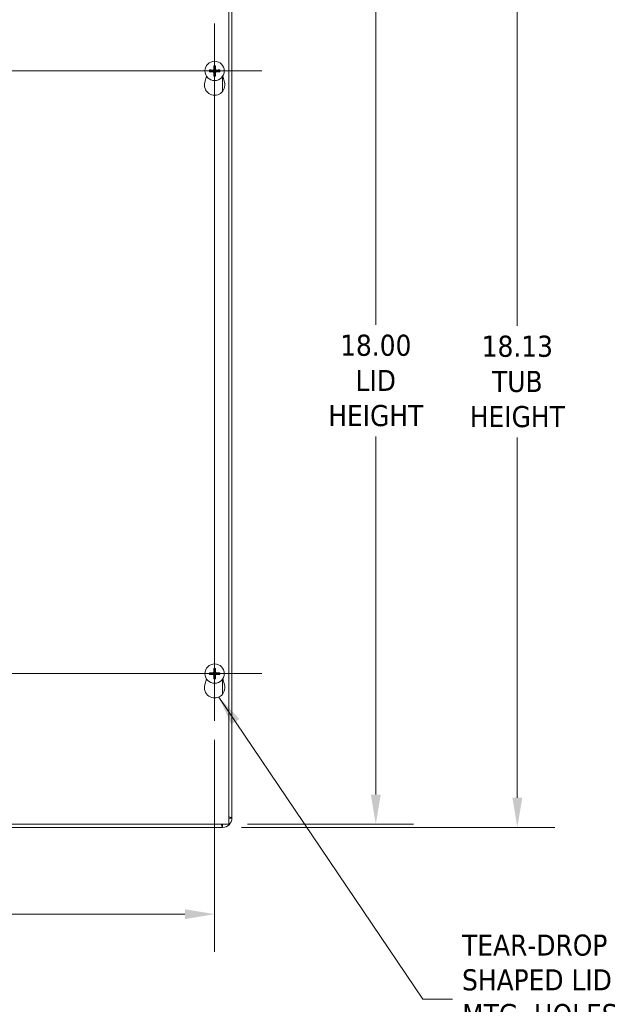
# Model space of a CAD drawing. Header units: inches. Extents: x 5.3 to 98.7, y 3.2 to 61.2.
# Tile 4 of 9: x 35 to 47, y 21.3 to 40.9. Entities that reach past the tile are written whole.
import ezdxf

# ---------------------------------------------------------------- set-up
doc = ezdxf.new("R2010")
doc.units = ezdxf.units.IN
doc.header["$LTSCALE"] = 6
doc.header["$MEASUREMENT"] = 0
for name, color, linetype, lineweight in [('Center Mark (ANSI)', 7, 'Continuous', 5), ('Centerline (ANSI)', 7, 'Continuous', 5), ('Dimension (ANSI)', 7, 'Continuous', 5), ('Symbol (ANSI)', 7, 'Continuous', 5), ('Visible (ANSI)', 7, 'Continuous', 5), ('Visible Narrow (ANSI)', 7, 'Continuous', 5)]:
    doc.layers.add(name, color=color, linetype=linetype, lineweight=lineweight)
doc.styles.add('ROMANS', font='tahoma.ttf')
doc.dimstyles.new('Default (ANSI)', dxfattribs={"dimscale": 6, "dimtxt": 0.07, "dimasz": 0.098425, "dimexe": 0.125, "dimexo": 0.0625, "dimgap": 0.031496, "dimtad": 0, "dimtih": 1, "dimtoh": 1, "dimrnd": 1e-08, "dimzin": 0, "dimdsep": 46, "dimtxsty": 'ROMANS', "dimcen": 0.09, "dimdle": 0.393701, "dimclrd": 256, "dimclre": 256, "dimclrt": 256, "dimadec": 0, "dimazin": 0, "dimtfac": 1.428571, "dimtofl": 0, "dimtmove": 0, "dimatfit": 3, "dimfxl": 0, "dimtolj": 1, "dimtzin": 0, "dimlwd": -1, "dimlwe": -1, "dimarcsym": 0})
doc.dimstyles.new('Default (ANSI)$7', dxfattribs={"dimscale": 6, "dimtxt": 0.07, "dimasz": 0.098425, "dimexe": 0.125, "dimexo": 0.0625, "dimgap": 0.031496, "dimtad": 0, "dimtih": 1, "dimtoh": 1, "dimrnd": 1e-08, "dimzin": 0, "dimdsep": 46, "dimtxsty": 'ROMANS', "dimcen": 0.09, "dimdle": 0.393701, "dimclrd": 256, "dimclre": 256, "dimclrt": 256, "dimadec": 0, "dimazin": 0, "dimtfac": 1.428571, "dimtofl": 0, "dimtmove": 0, "dimatfit": 3, "dimfxl": 0, "dimtolj": 1, "dimtzin": 0, "dimlwd": -1, "dimlwe": -1, "dimarcsym": 0})

# ---------------------------------------------------------------- blocks, each defined once
blk = doc.blocks.new('*D7')
at = {"layer": 'Defpoints', "color": 0}
for p in [(39.037, 42.986), (39.037, 24.861), (44.906, 24.861)]:
    blk.add_point(p, dxfattribs=at)
at = {"layer": 'Dimension (ANSI)'}
for p, q in [((39.412, 42.986), (45.656, 42.986)), ((44.906, 42.396), (44.906, 34.849)), ((44.906, 25.452), (44.906, 32.626)), ((39.412, 24.861), (45.656, 24.861))]:
    blk.add_line(p, q, dxfattribs=at)
for points in [[(44.808, 42.396), (45.004, 42.396), (44.906, 42.986)], [(44.808, 25.452), (45.004, 25.452), (44.906, 24.861)]]:
    blk.add_solid(points, dxfattribs=at)
at = {"layer": 'Dimension (ANSI)', "insert": (44.906, 33.738), "char_height": 0.42, "attachment_point": 5, "style": 'ROMANS'}
blk.add_mtext('\\A1;18.13\\PTUB\\PHEIGHT', dxfattribs=at)
blk = doc.blocks.new('*D8')
at = {"layer": 'Defpoints', "color": 0}
for p in [(39.162, 42.924), (39.162, 24.924), (42.088, 24.924)]:
    blk.add_point(p, dxfattribs=at)
at = {"layer": 'Dimension (ANSI)'}
for p, q in [((39.537, 42.924), (42.838, 42.924)), ((42.088, 42.333), (42.088, 34.87)), ((42.088, 25.515), (42.088, 32.646)), ((39.537, 24.924), (42.838, 24.924))]:
    blk.add_line(p, q, dxfattribs=at)
for points in [[(41.99, 42.333), (42.187, 42.333), (42.088, 42.924)], [(41.99, 25.515), (42.187, 25.515), (42.088, 24.924)]]:
    blk.add_solid(points, dxfattribs=at)
at = {"layer": 'Dimension (ANSI)', "insert": (42.088, 33.758), "char_height": 0.42, "attachment_point": 5, "style": 'ROMANS'}
blk.add_mtext('\\A1;18.00\\PLID\\PHEIGHT', dxfattribs=at)
blk = doc.blocks.new('*D10')
at = {"layer": 'Defpoints', "color": 0}
for p in [(24.443, 26.982), (38.88, 26.982), (38.88, 23.134)]:
    blk.add_point(p, dxfattribs=at)
at = {"layer": 'Dimension (ANSI)'}
for p, q in [((24.443, 26.607), (24.443, 22.384)), ((38.88, 26.607), (38.88, 22.384)), ((25.033, 23.134), (30.794, 23.134)), ((38.29, 23.134), (32.53, 23.134))]:
    blk.add_line(p, q, dxfattribs=at)
for points in [[(25.033, 23.233), (25.033, 23.036), (24.443, 23.134)], [(38.29, 23.233), (38.29, 23.036), (38.88, 23.134)]]:
    blk.add_solid(points, dxfattribs=at)
at = {"layer": 'Dimension (ANSI)', "insert": (31.662, 23.134), "char_height": 0.42, "attachment_point": 5, "style": 'ROMANS'}
blk.add_mtext('\\A1;14.44', dxfattribs=at)

msp = doc.modelspace()

# ---------------------------------------------------------------- linework, layer by layer
at = {"layer": 'Center Mark (ANSI)', "linetype": 'Continuous'}
for p, q in [((38.88043, 40.86599), (38.88043, 38.98199)), ((39.82243, 39.92399), (37.93843, 39.92399)), ((39.82243, 27.92399), (37.93843, 27.92399))]:
    msp.add_line(p, q, dxfattribs=at)
at = {"layer": 'Centerline (ANSI)', "linetype": 'Continuous'}
for p, q in [((38.88043, 40.86599), (38.88043, 26.98199)), ((23.50093, 39.92399), (39.82243, 39.92399)), ((39.82243, 27.92399), (23.50093, 27.92399))]:
    msp.add_line(p, q, dxfattribs=at)
at = {"layer": 'Visible (ANSI)'}
for p, q in [((39.16168, 42.92399), (39.16168, 24.92399)), ((39.22418, 42.79949), (39.22418, 25.04849)), ((38.86253, 40.01446), (38.86808, 39.98766)), ((38.89278, 39.98766), (38.89834, 40.01446)), ((38.68541, 39.69933), (38.71989, 39.81867)), ((38.81676, 39.93634), (38.78996, 39.94189)), ((38.78996, 39.90608), (38.81676, 39.91163)), ((38.86808, 39.86032), (38.86253, 39.83351)), ((38.89834, 39.83351), (38.89278, 39.86032)), ((38.97091, 39.94189), (38.9441, 39.93634)), ((38.9441, 39.91163), (38.97091, 39.90608)), ((39.04098, 39.81867), (39.07546, 39.69933)), ((38.81676, 27.93634), (38.78996, 27.94189)), ((38.78996, 27.90608), (38.81676, 27.91163)), ((38.86253, 28.01446), (38.86808, 27.98766)), ((38.86808, 27.86032), (38.86253, 27.83351)), ((38.89278, 27.98766), (38.89834, 28.01446)), ((38.89834, 27.83351), (38.89278, 27.86032)), ((38.97091, 27.94189), (38.9441, 27.93634)), ((38.9441, 27.91163), (38.97091, 27.90608)), ((38.68541, 27.69933), (38.71989, 27.81867)), ((39.04098, 27.81867), (39.07546, 27.69933)), ((39.16168, 24.92399), (24.16168, 24.92399)), ((39.03718, 24.86149), (24.28618, 24.86149))]:
    msp.add_line(p, q, dxfattribs=at)
for centre in [(38.88043, 39.92399), (38.88043, 27.92399)]:
    msp.add_circle(centre, 0.192, dxfattribs=at)
for centre, radius, start, end in [((38.88043, 39.92399), 0.06486, 169.02212, 190.97788), ((38.88043, 39.92399), 0.06486, 79.02212, 100.97788), ((38.88043, 39.92399), 0.06486, 259.02212, 280.97788), ((38.88043, 39.92399), 0.06486, 349.02212, 10.97788), ((38.88043, 39.64299), 0.203, 163.884171, 16.115829), ((38.88043, 27.92399), 0.06486, 169.02212, 190.97788), ((38.88043, 27.92399), 0.06486, 79.02212, 100.97788), ((38.88043, 27.92399), 0.06486, 259.02212, 280.97788), ((38.88043, 27.92399), 0.06486, 349.02212, 10.97788), ((38.88043, 27.64299), 0.203, 163.884171, 16.115829), ((39.03718, 25.04849), 0.187, 270, 0), ((39.03718, 25.04849), 0.125, 270, 275.1264), ((39.03718, 25.04849), 0.125, 354.8736, 0)]:
    msp.add_arc(centre, radius, start, end, dxfattribs=at)
for centre, major_axis, start_param, end_param in [((38.88501, 39.92411), (0.00712, -0.25386), 4.30043435, 4.58502232), ((38.87585, 39.92411), (0.00712, 0.25386), 4.83975564, 5.12434361), ((38.88031, 39.9194), (-0.25386, 0.00712), 4.83975564, 5.12434361), ((38.88031, 39.92857), (0.25386, 0.00712), 4.30043435, 4.58502232), ((38.88501, 39.92386), (-0.00712, -0.25386), 4.83975564, 5.12434361), ((38.87585, 39.92386), (-0.00712, 0.25386), 4.30043435, 4.58502232), ((38.88056, 39.9194), (-0.25386, -0.00712), 4.30043435, 4.58502232), ((38.88056, 39.92857), (0.25386, -0.00712), 4.83975564, 5.12434361), ((38.88031, 27.9194), (-0.25386, 0.00712), 4.83975564, 5.12434361), ((38.88031, 27.92857), (0.25386, 0.00712), 4.30043435, 4.58502232), ((38.88501, 27.92411), (0.00712, -0.25386), 4.30043435, 4.58502232), ((38.88501, 27.92386), (-0.00712, -0.25386), 4.83975564, 5.12434361), ((38.87585, 27.92411), (0.00712, 0.25386), 4.83975564, 5.12434361), ((38.87585, 27.92386), (-0.00712, 0.25386), 4.30043435, 4.58502232), ((38.88056, 27.9194), (-0.25386, -0.00712), 4.30043435, 4.58502232), ((38.88056, 27.92857), (0.25386, -0.00712), 4.83975564, 5.12434361)]:
    msp.add_ellipse(centre, major_axis=major_axis, ratio=0.08715574, start_param=start_param, end_param=end_param, dxfattribs=at)
for points, knots in [([(38.86253, 40.01446), (38.86245, 40.01484), (38.86236, 40.0154), (38.86221, 40.01669), (38.86213, 40.0177), (38.86201, 40.01958), (38.86195, 40.02079), (38.86189, 40.02285), (38.86188, 40.02406), (38.86189, 40.02507), (38.86189, 40.02513), (38.86189, 40.02519)], [0.0712949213, 0.0712949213, 0.0712949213, 0.0712949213, 0.0775604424, 0.0775604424, 0.0853000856, 0.0853000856, 0.0931299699, 0.0931299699, 0.1009657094, 0.1009657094, 0.101461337, 0.101461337, 0.101461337, 0.101461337]), ([(38.89898, 40.02519), (38.89898, 40.02513), (38.89898, 40.02507), (38.89899, 40.02406), (38.89897, 40.02285), (38.89892, 40.02079), (38.89886, 40.01958), (38.89874, 40.0177), (38.89865, 40.01669), (38.8985, 40.0154), (38.89842, 40.01484), (38.89834, 40.01446)], [0.0228816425, 0.0228816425, 0.0228816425, 0.0228816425, 0.02337727, 0.02337727, 0.0312130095, 0.0312130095, 0.0390428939, 0.0390428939, 0.0467825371, 0.0467825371, 0.0530480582, 0.0530480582, 0.0530480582, 0.0530480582]), ([(38.77923, 39.94253), (38.77929, 39.94253), (38.77935, 39.94253), (38.78036, 39.94254), (38.78157, 39.94253), (38.78363, 39.94247), (38.78484, 39.94241), (38.78672, 39.94229), (38.78773, 39.9422), (38.78902, 39.94205), (38.78958, 39.94197), (38.78996, 39.94189)], [0.0228816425, 0.0228816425, 0.0228816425, 0.0228816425, 0.02337727, 0.02337727, 0.0312130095, 0.0312130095, 0.0390428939, 0.0390428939, 0.0467825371, 0.0467825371, 0.0530480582, 0.0530480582, 0.0530480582, 0.0530480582]), ([(38.78996, 39.90608), (38.78958, 39.906), (38.78902, 39.90592), (38.78773, 39.90577), (38.78672, 39.90568), (38.78484, 39.90556), (38.78363, 39.9055), (38.78157, 39.90544), (38.78036, 39.90543), (38.77935, 39.90544), (38.77929, 39.90544), (38.77923, 39.90544)], [0.0712949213, 0.0712949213, 0.0712949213, 0.0712949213, 0.0775604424, 0.0775604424, 0.0853000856, 0.0853000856, 0.0931299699, 0.0931299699, 0.1009657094, 0.1009657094, 0.101461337, 0.101461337, 0.101461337, 0.101461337]), ([(38.87043, 39.95598), (38.87061, 39.9536), (38.87035, 39.95112), (38.86933, 39.94737), (38.86868, 39.94571), (38.86689, 39.94258), (38.86576, 39.94111), (38.86331, 39.93866), (38.86184, 39.93753), (38.85871, 39.93574), (38.85705, 39.93509), (38.8533, 39.93407), (38.85082, 39.93381), (38.84844, 39.93399)], [0.2359932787, 0.2359932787, 0.2359932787, 0.2359932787, 0.2549328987, 0.2549328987, 0.2681126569, 0.2681126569, 0.2812924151, 0.2812924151, 0.2944721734, 0.2944721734, 0.3076519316, 0.3076519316, 0.3265915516, 0.3265915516, 0.3265915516, 0.3265915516]), ([(38.84844, 39.91398), (38.85082, 39.91416), (38.8533, 39.9139), (38.85705, 39.91288), (38.85871, 39.91223), (38.86184, 39.91044), (38.86331, 39.90931), (38.86576, 39.90686), (38.86689, 39.90539), (38.86868, 39.90226), (38.86933, 39.9006), (38.87035, 39.89685), (38.87061, 39.89437), (38.87043, 39.89199)], [0.2359932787, 0.2359932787, 0.2359932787, 0.2359932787, 0.2549328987, 0.2549328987, 0.2681126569, 0.2681126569, 0.2812924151, 0.2812924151, 0.2944721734, 0.2944721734, 0.3076519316, 0.3076519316, 0.3265915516, 0.3265915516, 0.3265915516, 0.3265915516]), ([(38.86216, 39.95574), (38.86219, 39.95411), (38.8619, 39.95235), (38.86064, 39.9491), (38.85967, 39.9476), (38.8574, 39.9452), (38.85596, 39.94415), (38.85278, 39.94271), (38.85104, 39.94233), (38.84917, 39.94225), (38.84892, 39.94225), (38.84868, 39.94226)], [0, 0, 0, 0, 0.0125584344, 0.0125584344, 0.0251168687, 0.0251168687, 0.0376591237, 0.0376591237, 0.0502013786, 0.0502013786, 0.052067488, 0.052067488, 0.052067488, 0.052067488]), ([(38.84868, 39.90572), (38.85031, 39.90574), (38.85207, 39.90545), (38.85532, 39.90419), (38.85682, 39.90322), (38.85921, 39.90095), (38.86027, 39.89951), (38.86171, 39.89633), (38.86209, 39.89459), (38.86217, 39.89272), (38.86217, 39.89247), (38.86216, 39.89223)], [0, 0, 0, 0, 0.0125584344, 0.0125584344, 0.0251168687, 0.0251168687, 0.0376591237, 0.0376591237, 0.0502013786, 0.0502013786, 0.0520674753, 0.0520674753, 0.0520674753, 0.0520674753]), ([(38.86189, 39.82278), (38.86189, 39.82284), (38.86189, 39.8229), (38.86188, 39.82391), (38.86189, 39.82512), (38.86195, 39.82718), (38.86201, 39.82839), (38.86213, 39.83027), (38.86221, 39.83128), (38.86236, 39.83257), (38.86245, 39.83313), (38.86253, 39.83351)], [0.0228816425, 0.0228816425, 0.0228816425, 0.0228816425, 0.02337727, 0.02337727, 0.0312130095, 0.0312130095, 0.0390428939, 0.0390428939, 0.0467825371, 0.0467825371, 0.0530480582, 0.0530480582, 0.0530480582, 0.0530480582]), ([(38.91243, 39.93399), (38.91005, 39.93381), (38.90757, 39.93407), (38.90382, 39.93509), (38.90216, 39.93574), (38.89903, 39.93753), (38.89756, 39.93866), (38.89511, 39.94111), (38.89398, 39.94258), (38.89219, 39.94571), (38.89154, 39.94737), (38.89051, 39.95112), (38.89026, 39.9536), (38.89044, 39.95598)], [0.2359932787, 0.2359932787, 0.2359932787, 0.2359932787, 0.2549328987, 0.2549328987, 0.2681126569, 0.2681126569, 0.2812924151, 0.2812924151, 0.2944721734, 0.2944721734, 0.3076519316, 0.3076519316, 0.3265915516, 0.3265915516, 0.3265915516, 0.3265915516]), ([(38.89044, 39.89199), (38.89026, 39.89437), (38.89051, 39.89685), (38.89154, 39.9006), (38.89219, 39.90226), (38.89398, 39.90539), (38.89511, 39.90686), (38.89756, 39.90931), (38.89903, 39.91044), (38.90216, 39.91223), (38.90382, 39.91288), (38.90757, 39.9139), (38.91005, 39.91416), (38.91243, 39.91398)], [0.2359932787, 0.2359932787, 0.2359932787, 0.2359932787, 0.2549328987, 0.2549328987, 0.2681126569, 0.2681126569, 0.2812924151, 0.2812924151, 0.2944721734, 0.2944721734, 0.3076519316, 0.3076519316, 0.3265915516, 0.3265915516, 0.3265915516, 0.3265915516]), ([(38.89834, 39.83351), (38.89842, 39.83313), (38.8985, 39.83257), (38.89865, 39.83128), (38.89874, 39.83027), (38.89886, 39.82839), (38.89892, 39.82718), (38.89897, 39.82512), (38.89899, 39.82391), (38.89898, 39.8229), (38.89898, 39.82284), (38.89898, 39.82278)], [0.0712949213, 0.0712949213, 0.0712949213, 0.0712949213, 0.0775604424, 0.0775604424, 0.0853000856, 0.0853000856, 0.0931299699, 0.0931299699, 0.1009657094, 0.1009657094, 0.101461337, 0.101461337, 0.101461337, 0.101461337]), ([(38.8987, 39.89223), (38.89868, 39.89386), (38.89897, 39.89562), (38.90023, 39.89887), (38.9012, 39.90037), (38.90346, 39.90276), (38.90491, 39.90382), (38.90809, 39.90526), (38.90982, 39.90564), (38.9117, 39.90572), (38.91195, 39.90572), (38.91219, 39.90572)], [0, 0, 0, 0, 0.0125556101, 0.0125556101, 0.0251112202, 0.0251112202, 0.0376562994, 0.0376562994, 0.0502013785, 0.0502013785, 0.0520674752, 0.0520674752, 0.0520674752, 0.0520674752]), ([(38.91219, 39.94226), (38.91056, 39.94223), (38.9088, 39.94252), (38.90555, 39.94378), (38.90405, 39.94475), (38.90165, 39.94702), (38.9006, 39.94846), (38.89916, 39.95164), (38.89878, 39.95338), (38.8987, 39.95525), (38.8987, 39.9555), (38.8987, 39.95574)], [0, 0, 0, 0, 0.0125584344, 0.0125584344, 0.0251168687, 0.0251168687, 0.0376591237, 0.0376591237, 0.0502013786, 0.0502013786, 0.0520674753, 0.0520674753, 0.0520674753, 0.0520674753]), ([(38.97091, 39.94189), (38.97129, 39.94197), (38.97185, 39.94205), (38.97314, 39.9422), (38.97415, 39.94229), (38.97603, 39.94241), (38.97724, 39.94247), (38.9793, 39.94253), (38.98051, 39.94254), (38.98152, 39.94253), (38.98158, 39.94253), (38.98164, 39.94253)], [0.0712949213, 0.0712949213, 0.0712949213, 0.0712949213, 0.0775604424, 0.0775604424, 0.0853000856, 0.0853000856, 0.0931299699, 0.0931299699, 0.1009657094, 0.1009657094, 0.101461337, 0.101461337, 0.101461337, 0.101461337]), ([(38.98164, 39.90544), (38.98158, 39.90544), (38.98152, 39.90544), (38.98051, 39.90543), (38.9793, 39.90544), (38.97724, 39.9055), (38.97603, 39.90556), (38.97415, 39.90568), (38.97314, 39.90577), (38.97185, 39.90592), (38.97129, 39.906), (38.97091, 39.90608)], [0.0228816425, 0.0228816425, 0.0228816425, 0.0228816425, 0.02337727, 0.02337727, 0.0312130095, 0.0312130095, 0.0390428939, 0.0390428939, 0.0467825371, 0.0467825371, 0.0530480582, 0.0530480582, 0.0530480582, 0.0530480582]), ([(38.77923, 27.94253), (38.77929, 27.94253), (38.77935, 27.94253), (38.78036, 27.94254), (38.78157, 27.94253), (38.78363, 27.94247), (38.78484, 27.94241), (38.78672, 27.94229), (38.78773, 27.9422), (38.78902, 27.94205), (38.78958, 27.94197), (38.78996, 27.94189)], [0.0228816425, 0.0228816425, 0.0228816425, 0.0228816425, 0.02337727, 0.02337727, 0.0312130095, 0.0312130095, 0.0390428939, 0.0390428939, 0.0467825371, 0.0467825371, 0.0530480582, 0.0530480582, 0.0530480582, 0.0530480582]), ([(38.78996, 27.90608), (38.78958, 27.906), (38.78902, 27.90592), (38.78773, 27.90577), (38.78672, 27.90568), (38.78484, 27.90556), (38.78363, 27.9055), (38.78157, 27.90544), (38.78036, 27.90543), (38.77935, 27.90544), (38.77929, 27.90544), (38.77923, 27.90544)], [0.0712949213, 0.0712949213, 0.0712949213, 0.0712949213, 0.0775604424, 0.0775604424, 0.0853000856, 0.0853000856, 0.0931299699, 0.0931299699, 0.1009657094, 0.1009657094, 0.101461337, 0.101461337, 0.101461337, 0.101461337]), ([(38.87043, 27.95598), (38.87061, 27.9536), (38.87035, 27.95112), (38.86933, 27.94737), (38.86868, 27.94571), (38.86689, 27.94258), (38.86576, 27.94111), (38.86331, 27.93866), (38.86184, 27.93753), (38.85871, 27.93574), (38.85705, 27.93509), (38.8533, 27.93407), (38.85082, 27.93381), (38.84844, 27.93399)], [0.2359932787, 0.2359932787, 0.2359932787, 0.2359932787, 0.2549328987, 0.2549328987, 0.2681126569, 0.2681126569, 0.2812924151, 0.2812924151, 0.2944721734, 0.2944721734, 0.3076519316, 0.3076519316, 0.3265915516, 0.3265915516, 0.3265915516, 0.3265915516]), ([(38.84844, 27.91398), (38.85082, 27.91416), (38.8533, 27.9139), (38.85705, 27.91288), (38.85871, 27.91223), (38.86184, 27.91044), (38.86331, 27.90931), (38.86576, 27.90686), (38.86689, 27.90539), (38.86868, 27.90226), (38.86933, 27.9006), (38.87035, 27.89685), (38.87061, 27.89437), (38.87043, 27.89199)], [0.2359932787, 0.2359932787, 0.2359932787, 0.2359932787, 0.2549328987, 0.2549328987, 0.2681126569, 0.2681126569, 0.2812924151, 0.2812924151, 0.2944721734, 0.2944721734, 0.3076519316, 0.3076519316, 0.3265915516, 0.3265915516, 0.3265915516, 0.3265915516]), ([(38.86216, 27.95574), (38.86219, 27.95411), (38.8619, 27.95235), (38.86064, 27.9491), (38.85967, 27.9476), (38.8574, 27.9452), (38.85596, 27.94415), (38.85278, 27.94271), (38.85104, 27.94233), (38.84917, 27.94225), (38.84892, 27.94225), (38.84868, 27.94226)], [0, 0, 0, 0, 0.0125584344, 0.0125584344, 0.0251168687, 0.0251168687, 0.0376591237, 0.0376591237, 0.0502013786, 0.0502013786, 0.052067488, 0.052067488, 0.052067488, 0.052067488]), ([(38.84868, 27.90572), (38.85031, 27.90574), (38.85207, 27.90545), (38.85532, 27.90419), (38.85682, 27.90322), (38.85921, 27.90095), (38.86027, 27.89951), (38.86171, 27.89633), (38.86209, 27.89459), (38.86217, 27.89272), (38.86217, 27.89247), (38.86216, 27.89223)], [0, 0, 0, 0, 0.0125584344, 0.0125584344, 0.0251168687, 0.0251168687, 0.0376591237, 0.0376591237, 0.0502013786, 0.0502013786, 0.0520674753, 0.0520674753, 0.0520674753, 0.0520674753]), ([(38.86253, 28.01446), (38.86245, 28.01484), (38.86236, 28.0154), (38.86221, 28.01669), (38.86213, 28.0177), (38.86201, 28.01958), (38.86195, 28.02079), (38.86189, 28.02285), (38.86188, 28.02406), (38.86189, 28.02507), (38.86189, 28.02513), (38.86189, 28.02519)], [0.0712949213, 0.0712949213, 0.0712949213, 0.0712949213, 0.0775604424, 0.0775604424, 0.0853000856, 0.0853000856, 0.0931299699, 0.0931299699, 0.1009657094, 0.1009657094, 0.101461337, 0.101461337, 0.101461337, 0.101461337]), ([(38.91243, 27.93399), (38.91005, 27.93381), (38.90757, 27.93407), (38.90382, 27.93509), (38.90216, 27.93574), (38.89903, 27.93753), (38.89756, 27.93866), (38.89511, 27.94111), (38.89398, 27.94258), (38.89219, 27.94571), (38.89154, 27.94737), (38.89051, 27.95112), (38.89026, 27.9536), (38.89044, 27.95598)], [0.2359932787, 0.2359932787, 0.2359932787, 0.2359932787, 0.2549328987, 0.2549328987, 0.2681126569, 0.2681126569, 0.2812924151, 0.2812924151, 0.2944721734, 0.2944721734, 0.3076519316, 0.3076519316, 0.3265915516, 0.3265915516, 0.3265915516, 0.3265915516]), ([(38.89044, 27.89199), (38.89026, 27.89437), (38.89051, 27.89685), (38.89154, 27.9006), (38.89219, 27.90226), (38.89398, 27.90539), (38.89511, 27.90686), (38.89756, 27.90931), (38.89903, 27.91044), (38.90216, 27.91223), (38.90382, 27.91288), (38.90757, 27.9139), (38.91005, 27.91416), (38.91243, 27.91398)], [0.2359932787, 0.2359932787, 0.2359932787, 0.2359932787, 0.2549328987, 0.2549328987, 0.2681126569, 0.2681126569, 0.2812924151, 0.2812924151, 0.2944721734, 0.2944721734, 0.3076519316, 0.3076519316, 0.3265915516, 0.3265915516, 0.3265915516, 0.3265915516]), ([(38.89898, 28.02519), (38.89898, 28.02513), (38.89898, 28.02507), (38.89899, 28.02406), (38.89897, 28.02285), (38.89892, 28.02079), (38.89886, 28.01958), (38.89874, 28.0177), (38.89865, 28.01669), (38.8985, 28.0154), (38.89842, 28.01484), (38.89834, 28.01446)], [0.0228816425, 0.0228816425, 0.0228816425, 0.0228816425, 0.02337727, 0.02337727, 0.0312130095, 0.0312130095, 0.0390428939, 0.0390428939, 0.0467825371, 0.0467825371, 0.0530480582, 0.0530480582, 0.0530480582, 0.0530480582]), ([(38.8987, 27.89223), (38.89868, 27.89386), (38.89897, 27.89562), (38.90023, 27.89887), (38.9012, 27.90037), (38.90346, 27.90276), (38.90491, 27.90382), (38.90809, 27.90526), (38.90982, 27.90564), (38.9117, 27.90572), (38.91195, 27.90572), (38.91219, 27.90572)], [0, 0, 0, 0, 0.0125556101, 0.0125556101, 0.0251112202, 0.0251112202, 0.0376562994, 0.0376562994, 0.0502013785, 0.0502013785, 0.0520674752, 0.0520674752, 0.0520674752, 0.0520674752]), ([(38.91219, 27.94226), (38.91056, 27.94223), (38.9088, 27.94252), (38.90555, 27.94378), (38.90405, 27.94475), (38.90165, 27.94702), (38.9006, 27.94846), (38.89916, 27.95164), (38.89878, 27.95338), (38.8987, 27.95525), (38.8987, 27.9555), (38.8987, 27.95574)], [0, 0, 0, 0, 0.0125584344, 0.0125584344, 0.0251168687, 0.0251168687, 0.0376591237, 0.0376591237, 0.0502013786, 0.0502013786, 0.0520674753, 0.0520674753, 0.0520674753, 0.0520674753]), ([(38.97091, 27.94189), (38.97129, 27.94197), (38.97185, 27.94205), (38.97314, 27.9422), (38.97415, 27.94229), (38.97603, 27.94241), (38.97724, 27.94247), (38.9793, 27.94253), (38.98051, 27.94254), (38.98152, 27.94253), (38.98158, 27.94253), (38.98164, 27.94253)], [0.0712949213, 0.0712949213, 0.0712949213, 0.0712949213, 0.0775604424, 0.0775604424, 0.0853000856, 0.0853000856, 0.0931299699, 0.0931299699, 0.1009657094, 0.1009657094, 0.101461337, 0.101461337, 0.101461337, 0.101461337]), ([(38.98164, 27.90544), (38.98158, 27.90544), (38.98152, 27.90544), (38.98051, 27.90543), (38.9793, 27.90544), (38.97724, 27.9055), (38.97603, 27.90556), (38.97415, 27.90568), (38.97314, 27.90577), (38.97185, 27.90592), (38.97129, 27.906), (38.97091, 27.90608)], [0.0228816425, 0.0228816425, 0.0228816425, 0.0228816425, 0.02337727, 0.02337727, 0.0312130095, 0.0312130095, 0.0390428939, 0.0390428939, 0.0467825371, 0.0467825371, 0.0530480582, 0.0530480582, 0.0530480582, 0.0530480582]), ([(38.86189, 27.82278), (38.86189, 27.82284), (38.86189, 27.8229), (38.86188, 27.82391), (38.86189, 27.82512), (38.86195, 27.82718), (38.86201, 27.82839), (38.86213, 27.83027), (38.86221, 27.83128), (38.86236, 27.83257), (38.86245, 27.83313), (38.86253, 27.83351)], [0.0228816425, 0.0228816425, 0.0228816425, 0.0228816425, 0.02337727, 0.02337727, 0.0312130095, 0.0312130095, 0.0390428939, 0.0390428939, 0.0467825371, 0.0467825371, 0.0530480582, 0.0530480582, 0.0530480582, 0.0530480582]), ([(38.89834, 27.83351), (38.89842, 27.83313), (38.8985, 27.83257), (38.89865, 27.83128), (38.89874, 27.83027), (38.89886, 27.82839), (38.89892, 27.82718), (38.89897, 27.82512), (38.89899, 27.82391), (38.89898, 27.8229), (38.89898, 27.82284), (38.89898, 27.82278)], [0.0712949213, 0.0712949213, 0.0712949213, 0.0712949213, 0.0775604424, 0.0775604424, 0.0853000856, 0.0853000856, 0.0931299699, 0.0931299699, 0.1009657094, 0.1009657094, 0.101461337, 0.101461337, 0.101461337, 0.101461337]), ([(39.01349, 24.92408), (39.01555, 24.91381), (39.01761, 24.90453), (39.01968, 24.89654), (39.02551, 24.87393), (39.03135, 24.86149), (39.03718, 24.86149)], [0.728532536, 0.728532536, 0.728532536, 0.728532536, 0.948488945, 0.948488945, 0.948488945, 1.570796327, 1.570796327, 1.570796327, 1.570796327])]:
    msp.add_open_spline(points, degree=3, knots=knots, dxfattribs=at)
for points, weights in [([(38.84844, 39.93399), (38.83769, 39.93478), (38.81676, 39.93634)], [1.76946736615, 1.40669277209, 1]), ([(38.81676, 39.91163), (38.83769, 39.91319), (38.84844, 39.91398)], [1, 1.40669277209, 1.76946736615]), ([(38.86808, 39.98766), (38.86964, 39.96673), (38.87043, 39.95598)], [1, 1.40669277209, 1.76946736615]), ([(38.87043, 39.89199), (38.86964, 39.88124), (38.86808, 39.86032)], [1.76946736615, 1.40669277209, 1]), ([(38.89044, 39.95598), (38.89123, 39.96673), (38.89278, 39.98766)], [1.76946736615, 1.40669277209, 1]), ([(38.89278, 39.86032), (38.89123, 39.88124), (38.89044, 39.89199)], [1, 1.40669277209, 1.76946736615]), ([(38.9441, 39.93634), (38.92318, 39.93478), (38.91243, 39.93399)], [1, 1.40669277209, 1.76946736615]), ([(38.91243, 39.91398), (38.92318, 39.91319), (38.9441, 39.91163)], [1.76946736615, 1.40669277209, 1]), ([(38.84844, 27.93399), (38.83769, 27.93478), (38.81676, 27.93634)], [1.76946736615, 1.40669277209, 1]), ([(38.81676, 27.91163), (38.83769, 27.91319), (38.84844, 27.91398)], [1, 1.40669277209, 1.76946736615]), ([(38.86808, 27.98766), (38.86964, 27.96673), (38.87043, 27.95598)], [1, 1.40669277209, 1.76946736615]), ([(38.87043, 27.89199), (38.86964, 27.88124), (38.86808, 27.86032)], [1.76946736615, 1.40669277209, 1]), ([(38.89044, 27.95598), (38.89123, 27.96673), (38.89278, 27.98766)], [1.76946736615, 1.40669277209, 1]), ([(38.89278, 27.86032), (38.89123, 27.88124), (38.89044, 27.89199)], [1, 1.40669277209, 1.76946736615]), ([(38.9441, 27.93634), (38.92318, 27.93478), (38.91243, 27.93399)], [1, 1.40669277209, 1.76946736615]), ([(38.91243, 27.91398), (38.92318, 27.91319), (38.9441, 27.91163)], [1.76946736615, 1.40669277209, 1])]:
    msp.add_rational_spline(points, weights, degree=2, dxfattribs=at)
for points in [[(39.03718, 24.92349), (39.03635, 24.92349), (39.03551, 24.92367), (39.03467, 24.92402)], [(39.03718, 24.92349), (39.03718, 24.90282), (39.03718, 24.88215), (39.03718, 24.86149)], [(39.22418, 25.04849), (39.22418, 25.05638), (39.20056, 25.06428), (39.16163, 25.07218)], [(39.16218, 25.04849), (39.16218, 25.04932), (39.162, 25.05016), (39.16165, 25.051)], [(39.22418, 25.04849), (39.20352, 25.04849), (39.18285, 25.04849), (39.16218, 25.04849)]]:
    msp.add_open_spline(points, degree=3, dxfattribs=at)
at = {"layer": 'Visible Narrow (ANSI)'}
for p, q in [((38.84868, 39.94226), (38.84844, 39.93399)), ((38.84868, 39.90572), (38.84844, 39.91398)), ((38.86216, 39.95574), (38.87043, 39.95598)), ((38.86216, 39.89223), (38.87043, 39.89199)), ((38.8987, 39.95574), (38.89044, 39.95598)), ((38.8987, 39.89223), (38.89044, 39.89199)), ((38.91219, 39.94226), (38.91243, 39.93399)), ((38.91219, 39.90572), (38.91243, 39.91398)), ((39.03718, 39.514), (39.03718, 39.81311)), ((38.84868, 27.94226), (38.84844, 27.93399)), ((38.84868, 27.90572), (38.84844, 27.91398)), ((38.86216, 27.95574), (38.87043, 27.95598)), ((38.86216, 27.89223), (38.87043, 27.89199)), ((38.8987, 27.95574), (38.89044, 27.95598)), ((38.8987, 27.89223), (38.89044, 27.89199)), ((38.91219, 27.94226), (38.91243, 27.93399)), ((38.91219, 27.90572), (38.91243, 27.91398)), ((39.03718, 27.514), (39.03718, 27.81311))]:
    msp.add_line(p, q, dxfattribs=at)
for centre, radius, start, end in [((38.88043, 39.92399), 0.10289, 79.616494, 100.383506), ((38.88043, 39.92399), 0.09223, 78.80418, 101.19582), ((38.88043, 39.92399), 0.10289, 169.616494, 190.383506), ((38.88043, 39.92399), 0.09223, 168.80418, 191.19582), ((38.88043, 39.92399), 0.10289, 259.616494, 280.383506), ((38.88043, 39.92399), 0.09223, 258.80418, 281.19582), ((38.88043, 39.92399), 0.09223, 348.80418, 11.19582), ((38.88043, 39.92399), 0.10289, 349.616494, 10.383506), ((38.88043, 27.92399), 0.10289, 169.616494, 190.383506), ((38.88043, 27.92399), 0.09223, 168.80418, 191.19582), ((38.88043, 27.92399), 0.10289, 79.616494, 100.383506), ((38.88043, 27.92399), 0.09223, 78.80418, 101.19582), ((38.88043, 27.92399), 0.09223, 348.80418, 11.19582), ((38.88043, 27.92399), 0.10289, 349.616494, 10.383506), ((38.88043, 27.92399), 0.10289, 259.616494, 280.383506), ((38.88043, 27.92399), 0.09223, 258.80418, 281.19582)]:
    msp.add_arc(centre, radius, start, end, dxfattribs=at)

# ---------------------------------------------------------------- texts
at = {"layer": 'Symbol (ANSI)', "insert": (43.80688, 21.44354), "char_height": 0.42, "width": 3.25517, "attachment_point": 4, "line_spacing_factor": 0.987884, "style": 'ROMANS'}
msp.add_mtext('{TEAR-DROP\\PSHAPED LID\\PMTG. HOLES\\P(4 PL.)}', dxfattribs=at)

# ---------------------------------------------------------------- dimensions: what is measured, and where the dimension line sits
at = {"layer": 'Dimension (ANSI)'}
for base, p1, p2, text, picture, middle in [((44.9059563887, 24.861485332), (39.0371842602, 42.986485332), (39.0371842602, 24.861485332), '<>\\PTUB\\PHEIGHT', '*D7', (44.9059563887, 33.7375252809)), ((42.08841, 24.92399), (39.16168, 42.92399), (39.16168, 24.92399), '<>\\PLID\\PHEIGHT', '*D8', (42.08841, 33.7581))]:
    dim = msp.add_linear_dim(base=base, p1=p1, p2=p2, angle=270, text=text, dimstyle='Default (ANSI)', override={"dimdec": 2, "dimtp": 0, "dimtm": 0, "dimtdec": 2, "dimatfit": 1}, dxfattribs=at)
    dim.commit()
    dim.dimension.update_dxf_attribs({"geometry": picture, "text_midpoint": middle, "dimtype": 160})
dim = msp.add_linear_dim(base=(38.88043, 23.13434), p1=(24.44293, 26.98199), p2=(38.88043, 26.98199), dimstyle='Default (ANSI)', override={"dimtih": 0, "dimtoh": 0, "dimdec": 2, "dimtp": 0, "dimtm": 0, "dimtdec": 2, "dimatfit": 1}, dxfattribs=at)
dim.commit()
dim.dimension.update_dxf_attribs({"geometry": '*D10', "text_midpoint": (31.66168, 23.13434), "dimtype": 160})

# ---------------------------------------------------------------- leaders
at = {"layer": 'Symbol (ANSI)'}
msp.add_leader([(38.96222, 27.45719), (43.02735, 21.44354), (43.6179, 21.44354)], dimstyle='Default (ANSI)$7', override={"dimtad": 0}, dxfattribs=at)

doc.saveas('drawing.dxf')
